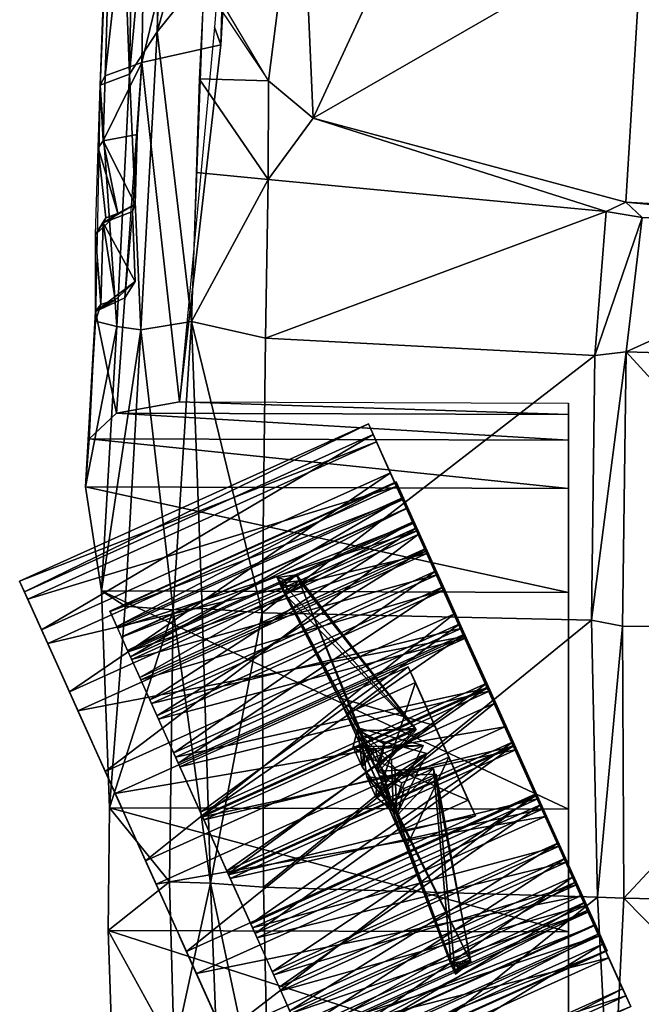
# Model space of a CAD drawing. Header units: metres. Extents: x -2.9 to 1.9, y -5.6 to 5.6.
# Tile 2 of 11: x -2.9 to -1.3, y -3.7 to -1.1. Entities that reach past the tile are written whole.
import ezdxf

# ---------------------------------------------------------------- set-up
doc = ezdxf.new("R2010")
doc.units = ezdxf.units.M
doc.layers.get('0').update_dxf_attribs({"true_color": 0x551cb1})

msp = doc.modelspace()

# ---------------------------------------------------------------- meshes
at = {"color": 33, "true_color": 0xe08f57}
mesh = msp.add_polyface(dxfattribs=at)
corners = [(-2.2724, -1.2453, -0.8451), (-2.1527, -1.3458, -0.8451), (1.2159, -1.2606, -0.8451), (1.0954, -1.36, -0.8451), (-1.6668, -0.2311, -0.3934), (-1.6668, -0.2311, -0.3934), (-2.1872, -0.5702, -0.6645), (-1.6668, -0.2311, -0.3934), (-1.9996, -0.1371, -0.458), (-1.7357, 0.4744, -0.1676), (-1.6668, -0.2311, -0.3934), (-1.6668, -0.2311, -0.3934), (-1.4542, 0.3886, -0.142), (-1.6668, -0.2311, -0.3934), (-1.1334, 0.3269, -0.1227), (-1.6668, -0.2311, -0.3934), (-1.8555, -0.7031, -0.5999), (-1.6668, -0.2311, -0.3934), (-1.3143, -1.571, -0.8903), (-0.5272, -1.6137, -0.9032), (-1.2367, -0.3088, -0.3419), (-0.5194, -0.3619, -0.3226), (-1.2694, -0.8365, -0.542), (0.6167, -0.2411, -0.3934), (0.6167, -0.2411, -0.3934), (0.6167, -0.2411, -0.3934), (0.6167, -0.2411, -0.3934), (0.6167, -0.2411, -0.3934), (0.6167, -0.2411, -0.3934), (0.6167, -0.2411, -0.3934), (0.8014, -0.7147, -0.5999), (0.6167, -0.2411, -0.3934), (0.2685, -1.5747, -0.8903), (-0.5233, -0.8973, -0.5225), (0.186, -0.315, -0.3419), (0.2363, -0.8431, -0.542), (1.2327, 2.6955, -0.7097), (1.1792, 3.6687, -0.7226), (0.9381, 4.3669, -0.729), (0.0951, 4.8455, -0.7483), (-0.4987, 4.8974, -0.7549), (-1.7668, 4.5224, -0.7356), (-1.0983, 4.8507, -0.7483), (-1.0739, 2.481, -0.0775), (-1.6735, 2.5123, -0.1549), (-1.8659, 2.5505, -0.2451), (-2.0769, 2.6149, -0.4323), (-2.2547, 2.7107, -0.7097), (-2.1927, 3.6834, -0.7226), (-1.917, 3.6234, -0.5354), (-1.9455, 4.3795, -0.729), (-1.7578, 4.3931, -0.6711), (-1.7175, 3.598, -0.4453), (-1.0844, 3.6173, -0.3485), (-1.0928, 4.3987, -0.5936), (0.7603, 4.5119, -0.7356), (0.8606, 2.5625, -0.2451), (1.071, 2.6287, -0.4323), (0.9023, 3.6358, -0.5354), (0.7364, 4.4041, -0.6711), (0.703, 3.6086, -0.4453), (0.0698, 3.6224, -0.3485), (0.0714, 4.4039, -0.5936), (-0.5093, 4.394, -0.587), (-0.5043, 3.6128, -0.3485), (-2.4267, -1.0147, -0.9096), (0.4316, 0.3803, -0.142), (-0.5161, 0.2766, -0.1161), (0.1102, 0.3215, -0.1227), (-0.5064, 2.4896, -0.1031), (0.0696, 2.476, -0.0775), (0.6694, 2.5021, -0.1549), (1.1562, -0.5848, -0.6645), (0.7138, 0.4637, -0.1676), (0.9724, -0.15, -0.458), (1.3918, -1.0314, -0.9096)]
mesh.append_faces([[corners[k] for k in face] for face in [(6, 1, 16, 6), (16, 4, 6, 16), (6, 5, 8, 6), (8, 7, 9, 8), (10, 12, 9, 10), (14, 12, 11, 14), (20, 14, 13, 20), (20, 21, 14, 20), (14, 21, 67, 14), (16, 1, 22, 16), (16, 22, 15, 16), (22, 20, 17, 22), (22, 1, 18, 22), (18, 19, 22, 18), (22, 19, 33, 22), (33, 21, 22, 33), (22, 21, 20, 22), (72, 3, 2, 72), (30, 3, 72, 30), (72, 23, 30, 72), (74, 24, 72, 74), (73, 25, 74, 73), (73, 66, 26, 73), (27, 66, 68, 27), (28, 68, 34, 28), (68, 21, 34, 68), (67, 21, 68, 67), (35, 3, 30, 35), (29, 35, 30, 29), (31, 34, 35, 31), (32, 3, 35, 32), (35, 19, 32, 35), (33, 19, 35, 33), (35, 21, 33, 35), (34, 21, 35, 34), (0, 1, 6, 0), (65, 0, 6, 65), (72, 2, 75, 72), (50, 51, 41, 50), (42, 41, 51, 42), (42, 51, 54, 42), (40, 42, 54, 40), (54, 63, 40, 54), (43, 69, 64, 43), (53, 43, 64, 53), (43, 53, 52, 43), (52, 44, 43, 52), (45, 44, 52, 45), (45, 52, 49, 45), (49, 48, 45, 49), (45, 48, 46, 45), (47, 46, 48, 47), (48, 49, 50, 48), (50, 49, 52, 50), (52, 51, 50, 52), (54, 51, 52, 54), (52, 53, 54, 52), (54, 53, 64, 54), (64, 63, 54, 64), (55, 59, 38, 55), (59, 55, 39, 59), (62, 59, 39, 62), (62, 39, 40, 62), (40, 63, 62, 40), (64, 69, 70, 64), (64, 70, 61, 64), (60, 61, 70, 60), (70, 71, 60, 70), (60, 71, 56, 60), (58, 60, 56, 58), (56, 37, 58, 56), (57, 37, 56, 57), (37, 57, 36, 37), (38, 58, 37, 38), (60, 58, 38, 60), (38, 59, 60, 38), (60, 59, 62, 60), (62, 61, 60, 62), (64, 61, 62, 64), (62, 63, 64, 62)]], dxfattribs={"vtx3": -1, "color": 33})
at = {"color": 53, "true_color": 0xc6e057}
mesh = msp.add_polyface(dxfattribs=at)
corners = [(-2.5172, -4.194, -2.3096), (-2.5114, -2.1062, -2.4073), (-2.3623, 1.6784, -2.4073), (-2.3424, 3.8559, -2.3096), (-2.5501, 3.8107, -1.9548), (-2.5746, 1.746, -2.0709), (-2.6803, -2.1365, -2.0386), (-2.7535, -2.2054, -1.7805), (-2.6421, 1.8576, -1.7612), (-2.636, 3.5356, -1.4775), (-2.6292, 3.3354, -1.2774), (-2.6306, 2.0252, -1.4839), (-2.6392, 2.1675, -1.3096), (-2.7638, -2.3342, -1.5161), (-2.6894, -3.9179, -1.4323), (-2.6799, -4.0213, -1.5936), (-2.6359, 2.9097, -1.1097), (-2.6437, 2.6517, -1.1031), (-2.7207, -2.613, -1.2195), (-2.6996, -3.1946, -1.0904), (-2.7033, -3.5236, -1.1613), (-1.4676, -4.1979, -2.3517), (-1.4676, -2.1101, -2.4494), (-1.4676, -2.1404, -2.0807), (-1.4676, -2.2093, -1.8226), (-1.4676, -2.3381, -1.5582), (-1.4676, -3.9217, -1.4744), (-1.4676, -4.0252, -1.6357), (-1.4676, -2.6169, -1.2616), (-1.4676, -3.1985, -1.1325), (-1.4676, -3.5274, -1.2034), (-1.4676, -3.1409, -2.3764), (-1.4941, 1.6784, -2.4092), (-1.4941, 3.8559, -2.3115), (-1.4941, 3.8107, -1.9567), (-1.4941, 1.746, -2.0728), (-1.4941, 1.8576, -1.7631), (-1.4941, 3.5356, -1.4794), (-1.4941, 3.3354, -1.2793), (-1.4941, 2.0252, -1.4858), (-1.4941, 2.1675, -1.3115), (-1.4941, 2.9097, -1.1116), (-1.4941, 2.6517, -1.105), (-1.52, 2.7873, -2.2143)]
mesh.append_faces([[corners[k] for k in face] for face in [(23, 6, 1, 23), (1, 22, 23, 1), (24, 7, 6, 24), (6, 23, 24, 6), (25, 13, 7, 25), (7, 24, 25, 7), (28, 18, 13, 28), (13, 25, 28, 13), (29, 19, 18, 29), (18, 28, 29, 18), (30, 20, 19, 30), (19, 29, 30, 19), (26, 14, 20, 26), (20, 30, 26, 20), (27, 15, 14, 27), (14, 26, 27, 14), (21, 0, 15, 21), (15, 27, 21, 15), (34, 4, 3, 34), (3, 33, 34, 3), (37, 9, 4, 37), (4, 34, 37, 4), (38, 10, 9, 38), (9, 37, 38, 9), (41, 16, 10, 41), (10, 38, 41, 10), (42, 17, 16, 42), (16, 41, 42, 16), (40, 12, 17, 40), (17, 42, 40, 17), (39, 11, 12, 39), (12, 40, 39, 12), (36, 8, 11, 36), (11, 39, 36, 11), (35, 5, 8, 35), (8, 36, 35, 8), (32, 2, 5, 32), (5, 35, 32, 5)]], dxfattribs={"vtx2": -1, "vtx3": -1, "color": 53})
mesh.append_faces([[corners[k] for k in face] for face in [(22, 31, 23, 22), (23, 31, 24, 23), (24, 31, 25, 24), (25, 31, 28, 25), (28, 31, 29, 28), (29, 31, 30, 29), (30, 31, 26, 30), (26, 31, 27, 26), (27, 31, 21, 27), (33, 43, 34, 33), (34, 43, 37, 34), (37, 43, 38, 37), (38, 43, 41, 38), (41, 43, 42, 41), (42, 43, 40, 42), (40, 43, 39, 40), (39, 43, 36, 39), (36, 43, 35, 36), (35, 43, 32, 35)]], dxfattribs={"vtx3": -1, "color": 53})
at = {"color": 213, "true_color": 0xc458e1}
mesh = msp.add_polyface(dxfattribs=at)
corners = [(-2.7161, -1.4061, -1.7935), (-2.7297, -1.425, -1.4839), (-2.7245, -1.2574, -1.4839), (-2.7108, -1.2319, -1.7935), (-2.6129, -1.1963, -2.0386), (-2.6252, -1.3896, -2.0323), (-2.6309, -1.5764, -2.0129), (-2.6768, -1.6009, -1.8001), (-2.7297, -1.425, -1.4839), (-2.7095, -1.6129, -1.5547), (-2.7297, -1.425, -1.4839), (-2.7095, -1.6129, -1.5547), (-2.7368, -1.6573, -1.4839), (-2.7297, -1.425, -1.4839), (-2.1527, -1.3458, -0.8451), (-1.3665, -1.5957, -0.8128), (-1.3143, -1.571, -0.8903), (-1.2701, -1.6116, -0.7805), (-0.5803, -1.6391, -0.7678), (-0.5795, -1.6134, -0.9032), (-2.6381, -1.5958, -2.0386), (-2.7368, -1.6573, -1.4839), (-2.7095, -1.6129, -1.5547), (-2.7162, -1.6257, -1.8001), (-2.7368, -1.6573, -1.4839), (-2.4005, -1.1485, -2.1935), (-2.5114, -2.1062, -2.4073), (-2.4179, -1.1018, -2.4073), (-2.373, -0.2069, -2.1872), (-2.5953, -0.1964, -2.0323), (-2.3488, -0.2325, -2.4073), (-2.3458, 1.3422, -2.4073), (-2.6789, -0.1872, -1.7935), (-2.6852, -0.187, -1.4775), (-2.6461, -1.2276, -1.1613), (-2.6272, -0.1824, -1.1483), (-2.7373, -1.8896, -1.4902), (-2.6798, -1.9043, -1.1742), (-2.3889, -0.2027, -0.858), (-2.4041, 1.4114, -0.8387), (-2.4881, 1.4076, -0.9291), (-2.5495, -0.1785, -0.9484), (-2.562, -0.804, -0.9677), (-2.4556, -0.6977, -0.8517), (-2.5715, -1.1137, -0.9936), (-2.4442, -0.9562, -0.858), (-2.4791, -1.8911, -0.8646), (-2.6155, -1.9126, -1.0193), (-2.2738, -1.5101, -0.8451), (-2.4669, -1.4912, -0.8646), (-2.4592, -1.2396, -0.8646), (-2.2724, -1.2453, -0.8451)]
mesh.append_faces([[corners[k] for k in face] for face in [(14, 15, 16, 14), (16, 17, 18, 16), (18, 19, 16, 18), (28, 25, 4, 28), (4, 29, 28, 4), (30, 27, 25, 30), (25, 28, 30, 25), (31, 30, 28, 31), (29, 4, 3, 29), (3, 32, 29, 3), (32, 3, 2, 32), (2, 33, 32, 2), (33, 2, 34, 33), (34, 35, 33, 34), (2, 36, 37, 2), (37, 34, 2, 37), (38, 39, 40, 38), (34, 37, 47, 34), (47, 44, 34, 47)]], dxfattribs={"vtx2": -1, "vtx3": -1, "color": 213})
mesh.append_faces([[corners[k] for k in face] for face in [(0, 1, 2, 0), (2, 3, 0, 2), (0, 3, 4, 0), (4, 5, 0, 4), (0, 5, 6, 0), (6, 7, 0, 6), (8, 0, 7, 8), (7, 9, 10, 7), (11, 12, 13, 11), (15, 17, 16, 15), (5, 20, 6, 5), (21, 22, 7, 21), (7, 23, 24, 7), (23, 7, 6, 23), (6, 20, 23, 6), (4, 25, 26, 4), (27, 26, 25, 27), (38, 41, 42, 38), (42, 43, 38, 42), (42, 44, 43, 42), (43, 44, 45, 43), (44, 46, 45, 44), (44, 47, 46, 44), (48, 49, 46, 48), (50, 49, 48, 50), (51, 50, 48, 51), (45, 50, 51, 45), (14, 51, 48, 14), (15, 14, 48, 15), (41, 35, 34, 41), (34, 44, 41, 34), (44, 42, 41, 44)]], dxfattribs={"vtx3": -1, "color": 213})
mesh = msp.add_polyface(dxfattribs=at)
corners = [(-2.7229, -1.8448, -1.542), (-2.7368, -1.6573, -1.4839), (-2.7162, -1.6257, -1.8001), (-2.6839, -1.833, -1.7871), (-2.6308, -1.783, -2.0259), (-2.6381, -1.5958, -2.0386), (-2.7373, -1.8896, -1.4902), (-2.7368, -1.6573, -1.4839), (-2.6578, -1.8274, -2.0386), (-0.5933, -2.6973, -0.8517), (-0.5877, -2.0907, -0.8258), (-0.6363, -1.9924, -0.7805), (-0.6389, -2.7089, -0.8194), (-2.7365, -1.8637, -1.7871), (-1.4063, -2.6918, -0.8773), (-1.3229, -2.7073, -0.8451), (-1.3134, -1.9717, -0.8001), (-1.3976, -1.9821, -0.8387), (-1.2701, -1.6116, -0.7805), (-1.3665, -1.5957, -0.8128), (-0.5842, -1.9746, -0.7742), (-2.5114, -2.1062, -2.4073), (-2.6802, -2.1365, -2.0386), (-2.6129, -1.1963, -2.0386), (-2.7535, -2.2054, -1.7805), (-2.7638, -2.3342, -1.5161), (-2.6798, -1.9043, -1.1742), (-2.7207, -2.613, -1.2195), (-2.4791, -1.8911, -0.8646), (-2.6155, -1.9126, -1.0193), (-2.5287, -2.6641, -0.9096), (-2.6574, -2.6536, -1.0516), (-2.6996, -3.1946, -1.0904), (-2.451, -2.6599, -0.871), (-2.4283, -3.3965, -0.9614), (-2.29, -2.6714, -0.871), (-2.2805, -1.9358, -0.8451), (-2.2738, -1.5101, -0.8451), (-0.5803, -1.6391, -0.7678), (-0.4796, -1.6395, -0.7678), (-0.4786, -1.9751, -0.7742), (-0.4761, -2.0912, -0.8258), (-0.4758, -2.6978, -0.8517)]
mesh.append_faces([[corners[k] for k in face] for face in [(9, 10, 11, 9), (11, 12, 9, 11), (14, 15, 16, 14), (16, 17, 14, 16), (17, 16, 18, 17), (18, 19, 17, 18), (35, 14, 17, 35), (17, 36, 35, 17), (36, 17, 19, 36), (19, 37, 36, 19)]], dxfattribs={"vtx2": -1, "vtx3": -1, "color": 213})
mesh.append_faces([[corners[k] for k in face] for face in [(0, 1, 2, 0), (2, 3, 0, 2), (3, 2, 4, 3), (4, 2, 5, 4), (6, 7, 0, 6), (5, 8, 4, 5), (13, 6, 0, 13), (0, 3, 13, 0), (4, 8, 13, 4), (13, 3, 4, 13), (10, 20, 11, 10), (21, 22, 23, 21), (8, 22, 13, 8), (13, 22, 24, 13), (24, 25, 13, 24), (13, 25, 6, 13), (6, 25, 26, 6), (26, 25, 27, 26), (28, 29, 30, 28), (30, 29, 31, 30), (31, 29, 27, 31), (26, 27, 29, 26), (27, 32, 31, 27), (31, 32, 30, 31), (33, 30, 34, 33), (28, 30, 33, 28), (33, 35, 28, 33), (28, 35, 36, 28), (37, 28, 36, 37), (16, 12, 11, 16), (15, 12, 16, 15), (38, 18, 16, 38), (16, 11, 38, 16), (38, 11, 20, 38), (39, 38, 20, 39), (20, 40, 39, 20), (20, 10, 41, 20), (41, 40, 20, 41), (9, 41, 10, 9), (9, 42, 41, 9)]], dxfattribs={"vtx3": -1, "color": 213})
at = {"color": 93, "true_color": 0x57e057}
mesh = msp.add_polyface(dxfattribs=at)
corners = [(-2.9404, -2.587, -2.1512), (-1.9832, -2.2134, -2.4142), (-2.9188, -2.6348, -2.4142), (-2.0048, -2.1655, -2.1512), (-1.9293, -2.3331, -2.6481), (-2.8649, -2.7545, -2.6481), (-1.8484, -2.5128, -2.8301), (-2.7839, -2.9342, -2.8301), (-1.7483, -2.7349, -2.9422), (-2.6839, -3.1564, -2.9422), (-2.7106, -3.0969, -1.3128), (-1.8712, -2.4622, -1.444), (-2.8067, -2.8836, -1.444), (-1.9459, -2.2963, -1.6411), (-2.8814, -2.7178, -1.6411), (-1.9919, -2.1941, -1.8848), (-2.9275, -2.6155, -1.8848), (-2.8559, -2.7743, -2.3576), (-2.8734, -2.7356, -2.1446), (-2.8123, -2.8712, -2.5471), (-2.7467, -3.0167, -2.6944), (-2.6657, -3.1966, -2.7852), (-2.7652, -2.9758, -1.572), (-2.6874, -3.1485, -1.4658), (-2.8257, -2.8415, -1.7316), (-2.863, -2.7587, -1.9289), (-2.5271, -3.0475, -1.478), (-2.5912, -2.9052, -1.5702), (-1.8232, -2.5592, -1.5702), (-2.6433, -2.7895, -1.6995), (-1.8753, -2.4435, -1.6995), (-2.6799, -2.7082, -1.8574), (-1.9119, -2.3623, -1.8574), (-2.6985, -2.667, -2.0329), (-1.9305, -2.321, -2.0329), (-2.6978, -2.6686, -2.2141), (-1.9298, -2.3226, -2.2141), (-2.6778, -2.7129, -2.3888), (-1.9098, -2.3669, -2.3888), (-2.64, -2.7969, -2.5448), (-1.872, -2.4509, -2.5448), (-2.5869, -2.9149, -2.6718), (-1.8188, -2.5689, -2.6718), (-2.522, -3.0588, -2.7609), (-1.754, -2.7128, -2.7609), (-2.572, -2.9479, -1.63), (-1.8504, -2.4989, -1.7453), (-2.6184, -2.8449, -1.7453), (-1.8829, -2.4266, -1.8858), (-2.651, -2.7726, -1.8858), (-1.8995, -2.3899, -2.0421), (-2.6675, -2.7358, -2.0421), (-1.8988, -2.3913, -2.2035), (-2.6669, -2.7373, -2.2035), (-1.8811, -2.4307, -2.359), (-2.6491, -2.7767, -2.359), (-1.8474, -2.5055, -2.498), (-2.6154, -2.8515, -2.498), (-1.8001, -2.6106, -2.611), (-2.5681, -2.9566, -2.611)]
mesh.append_faces([[corners[k] for k in face] for face in [(0, 17, 18, 0), (2, 19, 17, 2), (5, 20, 19, 5), (7, 21, 20, 7), (10, 22, 23, 10), (12, 24, 22, 12), (14, 25, 24, 14), (16, 18, 25, 16)]], dxfattribs={"vtx0": -1, "vtx2": -1, "vtx3": -1, "color": 93})
mesh.append_faces([[corners[k] for k in face] for face in [(0, 1, 2, 0), (2, 4, 5, 2), (5, 6, 7, 5), (7, 8, 9, 7), (10, 11, 12, 10), (12, 13, 14, 12), (14, 15, 16, 14), (16, 3, 0, 16), (45, 46, 47, 45), (47, 48, 49, 47), (49, 50, 51, 49), (51, 52, 53, 51), (53, 54, 55, 53), (55, 56, 57, 55), (57, 58, 59, 57)]], dxfattribs={"vtx0": -1, "vtx3": -1, "color": 93})
mesh.append_faces([[corners[k] for k in face] for face in [(0, 2, 17, 0), (2, 5, 19, 2), (5, 7, 20, 5), (7, 9, 21, 7), (10, 12, 22, 10), (12, 14, 24, 12), (14, 16, 25, 14), (16, 0, 18, 16)]], dxfattribs={"vtx1": -1, "vtx2": -1, "vtx3": -1, "color": 93})
mesh.append_faces([[corners[k] for k in face] for face in [(0, 3, 1, 0), (2, 1, 4, 2), (5, 4, 6, 5), (14, 13, 15, 14), (16, 15, 3, 16), (26, 27, 28, 26), (27, 29, 30, 27), (29, 31, 32, 29), (31, 33, 34, 31), (33, 35, 36, 33), (35, 37, 38, 35), (37, 39, 40, 37), (39, 41, 42, 39), (41, 43, 44, 41)]], dxfattribs={"vtx2": -1, "vtx3": -1, "color": 93})
mesh = msp.add_polyface(dxfattribs=at)
corners = [(-2.0048, -2.1655, -2.1512), (-1.9204, -2.3529, -2.3576), (-1.9832, -2.2134, -2.4142), (-1.9379, -2.3141, -2.1446), (-1.8768, -2.4498, -2.5471), (-1.9293, -2.3331, -2.6481), (-1.8112, -2.5953, -2.6944), (-1.8484, -2.5128, -2.8301), (-1.7302, -2.7752, -2.7852), (-1.7483, -2.7349, -2.9422), (-1.6416, -2.9719, -2.8105), (-1.6389, -2.9778, -2.9736), (-1.667, -2.9153, -1.2602), (-1.7518, -2.7271, -1.4658), (-1.7751, -2.6755, -1.3128), (-1.8296, -2.5544, -1.572), (-1.8712, -2.4622, -1.444), (-1.8901, -2.4201, -1.7316), (-1.9459, -2.2963, -1.6411), (-1.9274, -2.3373, -1.9289), (-1.9919, -2.1941, -1.8848), (-1.6874, -2.8608, -1.4294), (-1.7591, -2.7015, -1.478), (-1.7469, -2.7287, -1.548), (-1.683, -2.8705, -1.5047), (-1.8232, -2.5592, -1.5702), (-1.8039, -2.602, -1.63), (-1.8753, -2.4435, -1.6995), (-1.8504, -2.4989, -1.7453), (-1.9119, -2.3623, -1.8574), (-1.8829, -2.4266, -1.8858), (-1.9305, -2.321, -2.0329), (-1.8995, -2.3899, -2.0421), (-1.9298, -2.3226, -2.2141), (-1.8988, -2.3913, -2.2035), (-1.9098, -2.3669, -2.3888), (-1.8811, -2.4307, -2.359), (-1.872, -2.4509, -2.5448), (-1.8474, -2.5055, -2.498), (-1.8188, -2.5689, -2.6718), (-1.8001, -2.6106, -2.611), (-1.754, -2.7128, -2.7609), (-1.7423, -2.7387, -2.6903), (-1.6819, -2.8728, -2.8061), (-1.6781, -2.8812, -2.7306), (-2.1902, -2.5857, -1.7824), (-2.0299, -2.9872, -2.2071), (-1.8765, -2.9857, -2.1084), (-2.2303, -2.6209, -1.7575), (-1.9793, -3.0996, -2.0098), (-2.1975, -2.5696, -2.4306), (-1.9829, -3.0915, -2.2394), (-1.878, -2.9824, -2.1377), (-2.2498, -2.5775, -2.4048), (-2.0293, -2.9887, -2.0359)]
mesh.append_faces([[corners[k] for k in face] for face in [(0, 1, 2, 0), (2, 4, 5, 2), (5, 6, 7, 5), (7, 8, 9, 7), (9, 10, 11, 9), (12, 13, 14, 12), (14, 15, 16, 14), (16, 17, 18, 16), (18, 19, 20, 18), (20, 3, 0, 20)]], dxfattribs={"vtx0": -1, "vtx1": -1, "vtx3": -1, "color": 93})
mesh.append_faces([[corners[k] for k in face] for face in [(0, 3, 1, 0), (2, 1, 4, 2), (5, 4, 6, 5), (7, 6, 8, 7), (9, 8, 10, 9), (14, 13, 15, 14), (16, 15, 17, 16), (18, 17, 19, 18), (20, 19, 3, 20), (21, 23, 24, 21), (22, 26, 23, 22), (25, 28, 26, 25), (27, 30, 28, 27), (29, 32, 30, 29), (31, 34, 32, 31), (33, 36, 34, 33), (35, 38, 36, 35), (37, 40, 38, 37), (39, 42, 40, 39), (41, 44, 42, 41)]], dxfattribs={"vtx0": -1, "vtx2": -1, "vtx3": -1, "color": 93})
mesh.append_faces([[corners[k] for k in face] for face in [(45, 46, 47, 45), (48, 47, 49, 48), (50, 51, 52, 50), (53, 52, 54, 53)]], dxfattribs={"vtx0": -1, "vtx3": -1, "color": 93})
mesh.append_faces([[corners[k] for k in face] for face in [(21, 22, 23, 21), (22, 25, 26, 22), (25, 27, 28, 25), (27, 29, 30, 27), (29, 31, 32, 29), (31, 33, 34, 31), (33, 35, 36, 33), (35, 37, 38, 35), (37, 39, 40, 37), (39, 41, 42, 39), (41, 43, 44, 41)]], dxfattribs={"vtx1": -1, "vtx2": -1, "vtx3": -1, "color": 93})
mesh = msp.add_polyface(dxfattribs=at)
corners = [(-2.7839, -2.9342, -2.8301), (-1.8484, -2.5128, -2.8301), (-1.7483, -2.7349, -2.9422), (-2.6839, -3.1564, -2.9422), (-1.6389, -2.9778, -2.9736), (-2.6026, -3.3368, -1.2602), (-1.667, -2.9153, -1.2602), (-1.7751, -2.6755, -1.3128), (-2.7106, -3.0969, -1.3128), (-1.8712, -2.4622, -1.444), (-2.8067, -2.8836, -1.444), (-1.9459, -2.2963, -1.6411), (-2.4554, -3.2067, -1.4294), (-2.5271, -3.0475, -1.478), (-1.7591, -2.7015, -1.478), (-1.8232, -2.5592, -1.5702), (-2.5912, -2.9052, -1.5702), (-1.8753, -2.4435, -1.6995), (-2.6433, -2.7895, -1.6995), (-1.9119, -2.3623, -1.8574), (-2.6799, -2.7082, -1.8574), (-1.9305, -2.321, -2.0329), (-2.6985, -2.667, -2.0329), (-1.9298, -2.3226, -2.2141), (-2.6978, -2.6686, -2.2141), (-1.9098, -2.3669, -2.3888), (-2.6778, -2.7129, -2.3888), (-1.872, -2.4509, -2.5448), (-2.64, -2.7969, -2.5448), (-1.8188, -2.5689, -2.6718), (-2.5869, -2.9149, -2.6718), (-1.754, -2.7128, -2.7609), (-2.522, -3.0588, -2.7609), (-2.4499, -3.2188, -2.8061), (-1.6819, -2.8728, -2.8061), (-2.451, -3.2164, -1.5047), (-1.7469, -2.7287, -1.548), (-2.5149, -3.0747, -1.548), (-1.8039, -2.602, -1.63), (-2.572, -2.9479, -1.63), (-1.8504, -2.4989, -1.7453), (-2.6184, -2.8449, -1.7453), (-1.8829, -2.4266, -1.8858), (-2.651, -2.7726, -1.8858), (-1.8995, -2.3899, -2.0421), (-2.6675, -2.7358, -2.0421), (-1.8988, -2.3913, -2.2035), (-2.6669, -2.7373, -2.2035), (-1.8811, -2.4307, -2.359), (-2.6491, -2.7767, -2.359), (-1.8474, -2.5055, -2.498), (-2.6154, -2.8515, -2.498), (-1.8001, -2.6106, -2.611), (-2.5681, -2.9566, -2.611), (-1.7423, -2.7387, -2.6903), (-2.5104, -3.0847, -2.6903), (-1.6781, -2.8812, -2.7306), (-2.4462, -3.2272, -2.7306), (-2.1902, -2.5857, -1.7824), (-2.2431, -2.5924, -1.8074), (-2.0299, -2.9872, -2.2071), (-2.2303, -2.6209, -1.7575), (-1.9793, -3.0996, -2.0098), (-1.8765, -2.9857, -2.1084), (-2.2212, -2.5997, -1.7824), (-2.1975, -2.5696, -2.4306), (-2.2381, -2.6036, -2.4563), (-1.9829, -3.0915, -2.2394), (-2.2498, -2.5775, -2.4048), (-2.0293, -2.9887, -2.0359), (-1.878, -2.9824, -2.1377), (-2.2285, -2.5836, -2.4306)]
mesh.append_faces([[corners[k] for k in face] for face in [(13, 15, 14, 13), (16, 17, 15, 16), (18, 19, 17, 18), (20, 21, 19, 20), (22, 23, 21, 22), (24, 25, 23, 24), (26, 27, 25, 26), (28, 29, 27, 28), (30, 31, 29, 30), (32, 34, 31, 32), (35, 36, 37, 35), (37, 38, 39, 37), (53, 54, 55, 53), (55, 56, 57, 55), (59, 62, 60, 59), (66, 69, 67, 66)]], dxfattribs={"vtx0": -1, "vtx3": -1, "color": 93})
mesh.append_faces([[corners[k] for k in face] for face in [(59, 58, 64, 59), (61, 59, 64, 61), (58, 61, 64, 58), (66, 65, 71, 66), (68, 66, 71, 68), (65, 68, 71, 65)]], dxfattribs={"vtx1": -1, "vtx2": -1, "vtx3": -1, "color": 93})
mesh.append_faces([[corners[k] for k in face] for face in [(0, 1, 2, 0), (3, 2, 4, 3), (5, 6, 7, 5), (8, 7, 9, 8), (10, 9, 11, 10), (12, 13, 14, 12), (32, 33, 34, 32), (37, 36, 38, 37), (39, 38, 40, 39), (41, 40, 42, 41), (43, 42, 44, 43), (45, 44, 46, 45), (47, 46, 48, 47), (49, 48, 50, 49), (51, 50, 52, 51), (53, 52, 54, 53), (55, 54, 56, 55), (58, 59, 60, 58), (59, 61, 62, 59), (61, 58, 63, 61), (65, 66, 67, 65), (66, 68, 69, 66), (68, 65, 70, 68)]], dxfattribs={"vtx2": -1, "vtx3": -1, "color": 93})
at = {"color": 213, "true_color": 0xc458e1}
mesh = msp.add_polyface(dxfattribs=at)
corners = [(-0.6486, -3.4509, -0.9291), (-0.6119, -4.1554, -1.1227), (-0.6026, -3.4264, -0.9355), (-0.5933, -2.6973, -0.8517), (-0.6389, -2.7089, -0.8194), (-1.3904, -3.4346, -0.9741), (-1.3533, -4.1264, -1.142), (-1.3193, -3.4367, -0.9614), (-1.3229, -2.7073, -0.8451), (-1.4063, -2.6918, -0.8773), (-2.2196, -5.2231, -1.7033), (-2.4334, -4.8293, -1.6711), (-2.2396, -5.2389, -2.2423), (-2.4488, -4.5236, -2.2399), (-2.6799, -4.0213, -1.5936), (-2.5172, -4.194, -2.3096), (-2.7033, -3.5236, -1.1613), (-2.6894, -3.9179, -1.4323), (-2.5259, -3.8454, -1.1161), (-2.5081, -4.1041, -1.1999), (-2.3456, -4.9159, -1.5677), (-2.2951, -4.9497, -1.5291), (-2.2571, -4.9702, -1.5098), (-2.3994, -4.1397, -1.1483), (-2.2704, -4.1436, -1.1354), (-2.538, -3.3932, -1.0063), (-2.5287, -2.6641, -0.9096), (-2.6996, -3.1946, -1.0904), (-2.4283, -3.3965, -0.9614), (-2.2866, -3.4072, -0.9548), (-2.29, -2.6714, -0.871), (-2.451, -2.6599, -0.871), (-1.3445, -5.1012, -1.4968), (-0.4758, -2.6978, -0.8517), (-0.4699, -4.156, -1.1227), (-0.5421, -5.1046, -1.4968), (-2.1844, -4.6197, -2.31), (-2.0042, -5.2097, -2.3124)]
mesh.append_faces([[corners[k] for k in face] for face in [(2, 3, 4, 2), (4, 0, 2, 4), (5, 7, 8, 5), (8, 9, 5, 8), (24, 6, 5, 24), (5, 29, 24, 5), (29, 5, 9, 29), (9, 30, 29, 9)]], dxfattribs={"vtx2": -1, "vtx3": -1, "color": 213})
mesh.append_faces([[corners[k] for k in face] for face in [(0, 1, 2, 0), (5, 6, 7, 5), (10, 11, 12, 10), (13, 12, 11, 13), (11, 14, 13, 11), (15, 13, 14, 15), (16, 17, 18, 16), (19, 18, 17, 19), (17, 14, 19, 17), (19, 14, 20, 19), (20, 14, 11, 20), (11, 10, 20, 11), (20, 10, 21, 20), (21, 10, 22, 21), (23, 22, 24, 23), (21, 22, 23, 21), (20, 21, 19, 20), (23, 19, 21, 23), (25, 26, 27, 25), (27, 16, 25, 27), (18, 25, 16, 18), (18, 19, 23, 18), (28, 24, 29, 28), (23, 24, 28, 23), (28, 18, 23, 28), (25, 18, 28, 25), (29, 30, 28, 29), (28, 26, 25, 28), (28, 30, 31, 28), (22, 32, 24, 22), (24, 32, 6, 24), (1, 6, 32, 1), (7, 1, 0, 7), (6, 1, 7, 6), (7, 4, 8, 7), (0, 4, 7, 0), (2, 33, 3, 2), (2, 1, 34, 2), (1, 35, 34, 1), (1, 32, 35, 1), (15, 36, 13, 15), (13, 36, 12, 13), (12, 36, 37, 12)]], dxfattribs={"vtx3": -1, "color": 213})
at = {"color": 93, "true_color": 0x57e057}
mesh = msp.add_polyface(dxfattribs=at)
corners = [(-2.6839, -3.1564, -2.9422), (-1.6389, -2.9778, -2.9736), (-2.5744, -3.3993, -2.9736), (-1.5309, -3.2177, -2.921), (-2.4664, -3.6391, -2.921), (-1.4348, -3.431, -2.7898), (-2.4932, -3.5797, -1.2916), (-1.667, -2.9153, -1.2602), (-2.6026, -3.3368, -1.2602), (-1.5576, -3.1582, -1.2916), (-1.7751, -2.6755, -1.3128), (-2.7106, -3.0969, -1.3128), (-2.5771, -3.3933, -2.8105), (-2.6657, -3.1966, -2.7852), (-2.4896, -3.5875, -2.768), (-2.5999, -3.3427, -1.4232), (-2.6874, -3.1485, -1.4658), (-2.3089, -3.532, -1.4729), (-2.381, -3.372, -1.4277), (-1.6129, -3.026, -1.4277), (-1.5408, -3.186, -1.4729), (-2.4554, -3.2067, -1.4294), (-1.6874, -2.8608, -1.4294), (-2.4499, -3.2188, -2.8061), (-2.3755, -3.3841, -2.8044), (-1.6075, -3.0381, -2.8044), (-1.6819, -2.8728, -2.8061), (-2.3038, -3.5433, -2.7558), (-1.5358, -3.1973, -2.7558), (-2.3205, -3.5061, -1.5435), (-1.6167, -3.0176, -1.5032), (-2.3847, -3.3636, -1.5032), (-1.5525, -3.1601, -1.5435), (-1.683, -2.8705, -1.5047), (-2.451, -3.2164, -1.5047), (-2.4462, -3.2272, -2.7306), (-1.6119, -3.0284, -2.729), (-2.3799, -3.3743, -2.729), (-1.6781, -2.8812, -2.7306), (-1.548, -3.1701, -2.6858), (-2.316, -3.5161, -2.6858), (-1.9354, -3.1971, -2.0395), (-1.9806, -3.0967, -2.2445), (-1.9153, -3.1277, -2.142), (-1.8299, -3.0892, -2.142), (-1.9748, -3.1097, -1.9679), (-1.9274, -3.2149, -2.1698), (-1.9084, -3.1431, -2.0688), (-2.0092, -3.1116, -1.4803), (-1.9851, -3.1653, -1.4832), (-1.9285, -3.2124, -2.0958), (-2.024, -3.0005, -2.0847), (-1.9507, -3.1175, -1.4818), (-1.8481, -3.0487, -2.0903), (-1.9817, -3.1315, -1.4818), (-1.987, -3.0369, -2.7672), (-2.0214, -3.0846, -2.7697), (-1.938, -3.1913, -2.2008), (-2.0332, -2.9799, -2.1815), (-1.9429, -3.0663, -2.1912), (-2.0119, -3.0572, -1.8936), (-1.9218, -3.2571, -1.9664), (-1.7369, -3.1738, -1.9665), (-1.9927, -3.0997, -2.12), (-1.9027, -3.2996, -2.1928), (-1.9736, -3.1421, -2.3463)]
mesh.append_faces([[corners[k] for k in face] for face in [(0, 12, 13, 0), (2, 14, 12, 2), (8, 16, 15, 8)]], dxfattribs={"vtx0": -1, "vtx2": -1, "vtx3": -1, "color": 93})
mesh.append_faces([[corners[k] for k in face] for face in [(0, 1, 2, 0), (2, 3, 4, 2), (6, 7, 8, 6), (8, 10, 11, 8), (17, 19, 20, 17), (18, 22, 19, 18), (23, 25, 26, 23), (24, 28, 25, 24), (29, 30, 31, 29), (31, 33, 34, 31), (35, 36, 37, 35), (37, 39, 40, 37), (48, 50, 51, 48), (49, 53, 50, 49)]], dxfattribs={"vtx0": -1, "vtx3": -1, "color": 93})
mesh.append_faces([[corners[k] for k in face] for face in [(0, 2, 12, 0), (6, 8, 15, 6), (8, 11, 16, 8), (41, 42, 43, 41), (42, 44, 43, 42), (45, 46, 47, 45), (48, 52, 54, 48), (49, 48, 54, 49), (52, 49, 54, 52), (57, 58, 59, 57), (61, 60, 63, 61), (64, 61, 63, 64), (65, 64, 63, 65)]], dxfattribs={"vtx1": -1, "vtx2": -1, "vtx3": -1, "color": 93})
mesh.append_faces([[corners[k] for k in face] for face in [(2, 1, 3, 2), (4, 3, 5, 4), (6, 9, 7, 6), (17, 18, 19, 17), (18, 21, 22, 18), (23, 24, 25, 23), (24, 27, 28, 24), (29, 32, 30, 29), (31, 30, 33, 31), (35, 38, 36, 35), (37, 36, 39, 37), (48, 49, 50, 48), (49, 52, 53, 49), (55, 56, 57, 55), (60, 61, 62, 60)]], dxfattribs={"vtx2": -1, "vtx3": -1, "color": 93})
mesh = msp.add_polyface(dxfattribs=at)
corners = [(-1.6389, -2.9778, -2.9736), (-1.5541, -3.1661, -2.768), (-1.5309, -3.2177, -2.921), (-1.6416, -2.9719, -2.8105), (-1.5576, -3.1582, -1.2916), (-1.6644, -2.9213, -1.4232), (-1.667, -2.9153, -1.2602), (-1.7518, -2.7271, -1.4658), (-2.4554, -3.2067, -1.4294), (-1.7591, -2.7015, -1.478), (-1.6874, -2.8608, -1.4294), (-2.451, -3.2164, -1.5047), (-1.683, -2.8705, -1.5047), (-1.7469, -2.7287, -1.548), (-1.6129, -3.026, -1.4277), (-1.6167, -3.0176, -1.5032), (-1.6819, -2.8728, -2.8061), (-1.6075, -3.0381, -2.8044), (-1.6119, -3.0284, -2.729), (-1.6781, -2.8812, -2.7306), (-1.548, -3.1701, -2.6858), (-1.9507, -3.1175, -1.4818), (-2.0092, -3.1116, -1.4803), (-2.024, -3.0005, -2.0847), (-1.8481, -3.0487, -2.0903), (-1.9335, -3.0872, -2.0903), (-1.9285, -3.2124, -2.0958), (-1.8765, -2.9857, -2.1084), (-2.0299, -2.9872, -2.2071), (-1.9619, -3.0242, -2.1084), (-1.9793, -3.0996, -2.0098), (-1.878, -2.9824, -2.1377), (-1.9829, -3.0915, -2.2394), (-1.9634, -3.0209, -2.1377), (-2.0293, -2.9887, -2.0359), (-1.987, -3.0369, -2.7672), (-1.938, -3.1913, -2.2008), (-1.8575, -3.0279, -2.1912), (-2.0214, -3.0846, -2.7697), (-2.0455, -3.0311, -2.7648), (-2.0332, -2.9799, -2.1815), (-2.0179, -3.0509, -2.7672), (-1.9429, -3.0663, -2.1912), (-2.0637, -2.9422, -2.2735), (-2.0828, -2.8997, -2.0472), (-1.8979, -2.8164, -2.0472), (-1.8788, -2.8589, -2.2735), (-2.0119, -3.0572, -1.8936), (-1.827, -2.9739, -1.8936), (-1.7369, -3.1738, -1.9665), (-1.9736, -3.1421, -2.3463), (-1.7887, -3.0588, -2.3463), (-1.9927, -3.0997, -2.12), (-1.8078, -3.0163, -2.12)]
mesh.append_faces([[corners[k] for k in face] for face in [(0, 1, 2, 0), (4, 5, 6, 4)]], dxfattribs={"vtx0": -1, "vtx1": -1, "vtx3": -1, "color": 93})
mesh.append_faces([[corners[k] for k in face] for face in [(0, 3, 1, 0), (6, 5, 7, 6), (14, 12, 15, 14), (16, 18, 19, 16), (17, 20, 18, 17)]], dxfattribs={"vtx0": -1, "vtx2": -1, "vtx3": -1, "color": 93})
mesh.append_faces([[corners[k] for k in face] for face in [(8, 9, 10, 8), (21, 23, 24, 21), (35, 36, 37, 35), (38, 40, 36, 38), (39, 37, 40, 39), (43, 45, 46, 43), (44, 48, 45, 44), (47, 49, 48, 47), (50, 46, 51, 50)]], dxfattribs={"vtx0": -1, "vtx3": -1, "color": 93})
mesh.append_faces([[corners[k] for k in face] for face in [(14, 10, 12, 14), (16, 17, 18, 16), (24, 23, 25, 24), (23, 26, 25, 23), (27, 28, 29, 27), (28, 30, 29, 28), (30, 27, 29, 30), (31, 32, 33, 31), (32, 34, 33, 32), (34, 31, 33, 34), (38, 35, 41, 38), (39, 38, 41, 39), (35, 39, 41, 35), (37, 36, 42, 37), (40, 37, 42, 40), (44, 43, 52, 44), (47, 44, 52, 47), (43, 50, 52, 43), (46, 45, 53, 46), (45, 48, 53, 45), (48, 49, 53, 48), (51, 46, 53, 51)]], dxfattribs={"vtx1": -1, "vtx2": -1, "vtx3": -1, "color": 93})
mesh.append_faces([[corners[k] for k in face] for face in [(11, 12, 13, 11), (21, 22, 23, 21), (38, 39, 40, 38), (39, 35, 37, 39), (43, 44, 45, 43), (44, 47, 48, 44), (50, 43, 46, 50)]], dxfattribs={"vtx2": -1, "vtx3": -1, "color": 93})
mesh = msp.add_polyface(dxfattribs=at)
corners = [(-1.5309, -3.2177, -2.921), (-1.4763, -3.3388, -2.6618), (-1.4348, -3.431, -2.7898), (-1.5541, -3.1661, -2.768), (-1.4158, -3.4731, -2.5022), (-1.3766, -3.5601, -1.5856), (-1.4947, -3.2979, -1.5394), (-1.4575, -3.3804, -1.4037), (-1.4292, -3.4434, -1.6867), (-1.5758, -3.118, -1.4486), (-1.5576, -3.1582, -1.2916), (-1.6644, -2.9213, -1.4232), (-2.244, -3.6759, -1.562), (-1.5408, -3.186, -1.4729), (-1.476, -3.3299, -1.562), (-2.3038, -3.5433, -2.7558), (-1.4717, -3.3396, -2.6636), (-1.5358, -3.1973, -2.7558), (-2.2628, -3.6342, -1.6228), (-1.4948, -3.2883, -1.6228), (-1.5525, -3.1601, -1.5435), (-2.316, -3.5161, -2.6858), (-1.548, -3.1701, -2.6858), (-1.4909, -3.2969, -2.6037), (-1.385, -3.5319, -1.845), (-1.4229, -3.4479, -1.6889), (-1.4475, -3.3933, -1.7358), (-1.4138, -3.4681, -1.8748), (-1.6129, -3.026, -1.4277), (-1.6167, -3.0176, -1.5032), (-1.6075, -3.0381, -2.8044), (-1.4195, -3.4553, -2.5342), (-1.4445, -3.3999, -2.4885), (-1.3829, -3.5366, -2.3764), (-1.4119, -3.4723, -2.348), (-1.73, -3.6073, -2.4244), (-1.9354, -3.1971, -2.0395), (-1.8299, -3.0892, -2.142), (-1.7708, -3.6409, -2.3985), (-1.9806, -3.0967, -2.2445), (-1.7823, -3.6155, -2.4503), (-1.9153, -3.1277, -2.142), (-1.7316, -3.6039, -1.7937), (-1.7841, -3.6115, -1.7681), (-1.9748, -3.1097, -1.9679), (-1.823, -3.1046, -2.0688), (-1.9274, -3.2149, -2.1698), (-1.7721, -3.6381, -1.8193), (-1.9084, -3.1431, -2.0688), (-1.9285, -3.2124, -2.0958), (-1.8481, -3.0487, -2.0903), (-1.9335, -3.0872, -2.0903), (-1.9218, -3.2571, -1.9664), (-1.9027, -3.2996, -2.1928), (-1.7178, -3.2163, -2.1928), (-1.7369, -3.1738, -1.9665), (-1.9736, -3.1421, -2.3463), (-1.7887, -3.0588, -2.3463), (-1.8078, -3.0163, -2.12)]
mesh.append_faces([[corners[k] for k in face] for face in [(0, 1, 2, 0), (5, 6, 7, 5), (7, 9, 10, 7)]], dxfattribs={"vtx0": -1, "vtx1": -1, "vtx3": -1, "color": 93})
mesh.append_faces([[corners[k] for k in face] for face in [(0, 3, 1, 0), (2, 1, 4, 2), (5, 8, 6, 5), (7, 6, 9, 7), (10, 9, 11, 10), (24, 26, 27, 24), (25, 19, 26, 25), (14, 20, 19, 14), (13, 29, 20, 13), (17, 23, 22, 17), (16, 32, 23, 16), (31, 34, 32, 31)]], dxfattribs={"vtx0": -1, "vtx2": -1, "vtx3": -1, "color": 93})
mesh.append_faces([[corners[k] for k in face] for face in [(12, 13, 14, 12), (15, 16, 17, 15), (35, 36, 37, 35), (38, 39, 36, 38), (40, 37, 39, 40), (42, 44, 45, 42), (43, 46, 44, 43), (47, 45, 46, 47), (52, 54, 55, 52), (53, 57, 54, 53)]], dxfattribs={"vtx0": -1, "vtx3": -1, "color": 93})
mesh.append_faces([[corners[k] for k in face] for face in [(24, 25, 26, 24), (25, 14, 19, 25), (14, 13, 20, 14), (13, 28, 29, 13), (30, 17, 22, 30), (17, 16, 23, 17), (16, 31, 32, 16), (31, 33, 34, 31), (37, 36, 41, 37), (45, 44, 48, 45), (46, 45, 48, 46), (49, 50, 51, 49), (55, 54, 58, 55), (54, 57, 58, 54)]], dxfattribs={"vtx1": -1, "vtx2": -1, "vtx3": -1, "color": 93})
mesh.append_faces([[corners[k] for k in face] for face in [(18, 19, 20, 18), (21, 22, 23, 21), (40, 35, 37, 40), (42, 43, 44, 42), (52, 53, 54, 52), (53, 56, 57, 53)]], dxfattribs={"vtx2": -1, "vtx3": -1, "color": 93})
mesh = msp.add_polyface(dxfattribs=at)
corners = [(-2.3703, -3.8524, -2.7898), (-1.4348, -3.431, -2.7898), (-1.36, -3.5968, -2.5927), (-2.2956, -4.0183, -2.5927), (-1.314, -3.6991, -2.349), (-2.2495, -4.1205, -2.349), (-1.3011, -3.7277, -2.0826), (-2.2367, -4.1491, -2.0826), (-1.3227, -3.6798, -1.8196), (-2.2582, -4.1012, -1.8196), (-1.3766, -3.5601, -1.5856), (-2.3121, -3.9816, -1.5856), (-1.4575, -3.3804, -1.4037), (-1.4158, -3.4731, -2.5022), (-1.3785, -3.5559, -2.3049), (-1.3681, -3.579, -2.0891), (-1.3855, -3.5403, -1.8762), (-1.4292, -3.4434, -1.6867), (-2.1324, -3.9238, -2.2009), (-1.3651, -3.5762, -2.0196), (-1.3644, -3.5778, -2.2009), (-2.1331, -3.9222, -2.0196), (-1.385, -3.5319, -1.845), (-2.1531, -3.8779, -1.845), (-1.4229, -3.4479, -1.6889), (-2.1909, -3.7939, -1.6889), (-1.476, -3.3299, -1.562), (-2.2397, -3.6856, -2.6636), (-1.4195, -3.4553, -2.5342), (-1.4717, -3.3396, -2.6636), (-2.1876, -3.8013, -2.5342), (-1.3829, -3.5366, -2.3764), (-2.151, -3.8826, -2.3764), (-2.1634, -3.8549, -2.1917), (-1.3954, -3.509, -2.1917), (-1.396, -3.5076, -2.0303), (-2.164, -3.8535, -2.0303), (-1.4138, -3.4681, -1.8748), (-2.1818, -3.8141, -1.8748), (-1.4475, -3.3933, -1.7358), (-2.2155, -3.7393, -1.7358), (-1.4948, -3.2883, -1.6228), (-2.2589, -3.6428, -2.6037), (-1.4909, -3.2969, -2.6037), (-1.4445, -3.3999, -2.4885), (-2.2125, -3.7459, -2.4885), (-1.4119, -3.4723, -2.348), (-2.1799, -3.8182, -2.348), (-1.73, -3.6073, -2.4244), (-1.7708, -3.6409, -2.3985), (-1.9354, -3.1971, -2.0395), (-1.7823, -3.6155, -2.4503), (-1.9806, -3.0967, -2.2445), (-1.761, -3.6212, -2.4244), (-1.7841, -3.6115, -1.7681), (-1.7721, -3.6381, -1.8193), (-1.9274, -3.2149, -2.1698), (-1.7316, -3.6039, -1.7937), (-1.823, -3.1046, -2.0688), (-1.7626, -3.6178, -1.7937)]
mesh.append_faces([[corners[k] for k in face] for face in [(1, 13, 2, 1), (2, 14, 4, 2), (4, 15, 6, 4), (6, 16, 8, 6), (8, 17, 10, 8)]], dxfattribs={"vtx0": -1, "vtx1": -1, "vtx3": -1, "color": 93})
mesh.append_faces([[corners[k] for k in face] for face in [(2, 13, 14, 2), (4, 14, 15, 4), (6, 15, 16, 6), (8, 16, 17, 8), (20, 35, 34, 20), (19, 37, 35, 19), (31, 34, 46, 31)]], dxfattribs={"vtx0": -1, "vtx2": -1, "vtx3": -1, "color": 93})
mesh.append_faces([[corners[k] for k in face] for face in [(18, 19, 20, 18), (21, 22, 19, 21), (23, 24, 22, 23), (25, 26, 24, 25), (27, 28, 29, 27), (30, 31, 28, 30), (32, 20, 31, 32)]], dxfattribs={"vtx0": -1, "vtx3": -1, "color": 93})
mesh.append_faces([[corners[k] for k in face] for face in [(20, 19, 35, 20), (19, 22, 37, 19), (31, 20, 34, 31), (49, 48, 53, 49), (51, 49, 53, 51), (48, 51, 53, 48), (54, 57, 59, 54), (55, 54, 59, 55), (57, 55, 59, 57)]], dxfattribs={"vtx1": -1, "vtx2": -1, "vtx3": -1, "color": 93})
mesh.append_faces([[corners[k] for k in face] for face in [(0, 1, 2, 0), (3, 2, 4, 3), (5, 4, 6, 5), (7, 6, 8, 7), (9, 8, 10, 9), (11, 10, 12, 11), (33, 34, 35, 33), (36, 35, 37, 36), (38, 37, 39, 38), (40, 39, 41, 40), (42, 43, 44, 42), (45, 44, 46, 45), (47, 46, 34, 47), (48, 49, 50, 48), (49, 51, 52, 49), (54, 55, 56, 54), (55, 57, 58, 55)]], dxfattribs={"vtx2": -1, "vtx3": -1, "color": 93})
mesh = msp.add_polyface(dxfattribs=at)
corners = [(-2.4664, -3.6391, -2.921), (-1.4348, -3.431, -2.7898), (-2.3703, -3.8524, -2.7898), (-1.36, -3.5968, -2.5927), (-2.2956, -4.0183, -2.5927), (-1.314, -3.6991, -2.349), (-2.2495, -4.1205, -2.349), (-1.3011, -3.7277, -2.0826), (-2.2367, -4.1491, -2.0826), (-1.3227, -3.6798, -1.8196), (-2.2582, -4.1012, -1.8196), (-1.3766, -3.5601, -1.5856), (-2.3121, -3.9816, -1.5856), (-1.4575, -3.3804, -1.4037), (-2.3931, -3.8018, -1.4037), (-1.5576, -3.1582, -1.2916), (-2.4932, -3.5797, -1.2916), (-2.5744, -3.3993, -2.9736), (-2.4896, -3.5875, -2.768), (-2.4118, -3.7602, -2.6618), (-2.3513, -3.8945, -2.5022), (-2.314, -3.9773, -2.3049), (-2.3036, -4.0005, -2.0891), (-2.3211, -3.9617, -1.8762), (-2.3647, -3.8648, -1.6867), (-2.4303, -3.7193, -1.5394), (-2.5113, -3.5394, -1.4486), (-2.5999, -3.3427, -1.4232), (-2.1324, -3.9238, -2.2009), (-2.1331, -3.9222, -2.0196), (-1.3651, -3.5762, -2.0196), (-2.1531, -3.8779, -1.845), (-1.385, -3.5319, -1.845), (-2.1909, -3.7939, -1.6889), (-1.4229, -3.4479, -1.6889), (-2.244, -3.6759, -1.562), (-1.476, -3.3299, -1.562), (-2.3089, -3.532, -1.4729), (-1.5408, -3.186, -1.4729), (-2.3038, -3.5433, -2.7558), (-2.2397, -3.6856, -2.6636), (-1.4717, -3.3396, -2.6636), (-2.1876, -3.8013, -2.5342), (-1.4195, -3.4553, -2.5342), (-2.151, -3.8826, -2.3764), (-1.3829, -3.5366, -2.3764), (-1.3644, -3.5778, -2.2009), (-2.1634, -3.8549, -2.1917), (-1.396, -3.5076, -2.0303), (-2.164, -3.8535, -2.0303), (-1.4138, -3.4681, -1.8748), (-2.1818, -3.8141, -1.8748), (-1.4475, -3.3933, -1.7358), (-2.2155, -3.7393, -1.7358), (-1.4948, -3.2883, -1.6228), (-2.2628, -3.6342, -1.6228), (-1.5525, -3.1601, -1.5435), (-2.3205, -3.5061, -1.5435), (-2.316, -3.5161, -2.6858), (-1.4909, -3.2969, -2.6037), (-2.2589, -3.6428, -2.6037), (-1.4445, -3.3999, -2.4885), (-2.2125, -3.7459, -2.4885), (-1.4119, -3.4723, -2.348), (-2.1799, -3.8182, -2.348), (-1.3954, -3.509, -2.1917)]
mesh.append_faces([[corners[k] for k in face] for face in [(0, 19, 18, 0), (2, 20, 19, 2), (4, 21, 20, 4), (6, 22, 21, 6), (8, 23, 22, 8), (10, 24, 23, 10), (12, 25, 24, 12), (14, 26, 25, 14), (16, 27, 26, 16)]], dxfattribs={"vtx0": -1, "vtx2": -1, "vtx3": -1, "color": 93})
mesh.append_faces([[corners[k] for k in face] for face in [(0, 1, 2, 0), (2, 3, 4, 2), (4, 5, 6, 4), (6, 7, 8, 6), (8, 9, 10, 8), (10, 11, 12, 10), (12, 13, 14, 12), (14, 15, 16, 14), (47, 48, 49, 47), (49, 50, 51, 49), (51, 52, 53, 51), (53, 54, 55, 53), (55, 56, 57, 55), (58, 59, 60, 58), (60, 61, 62, 60), (62, 63, 64, 62), (64, 65, 47, 64)]], dxfattribs={"vtx0": -1, "vtx3": -1, "color": 93})
mesh.append_faces([[corners[k] for k in face] for face in [(17, 0, 18, 17), (0, 2, 19, 0), (2, 4, 20, 2), (4, 6, 21, 4), (6, 8, 22, 6), (8, 10, 23, 8), (10, 12, 24, 10), (12, 14, 25, 12), (14, 16, 26, 14)]], dxfattribs={"vtx1": -1, "vtx2": -1, "vtx3": -1, "color": 93})
mesh.append_faces([[corners[k] for k in face] for face in [(14, 13, 15, 14), (28, 29, 30, 28), (29, 31, 32, 29), (31, 33, 34, 31), (33, 35, 36, 33), (35, 37, 38, 35), (39, 40, 41, 39), (40, 42, 43, 40), (42, 44, 45, 42), (44, 28, 46, 44)]], dxfattribs={"vtx2": -1, "vtx3": -1, "color": 93})

doc.saveas('drawing.dxf')
